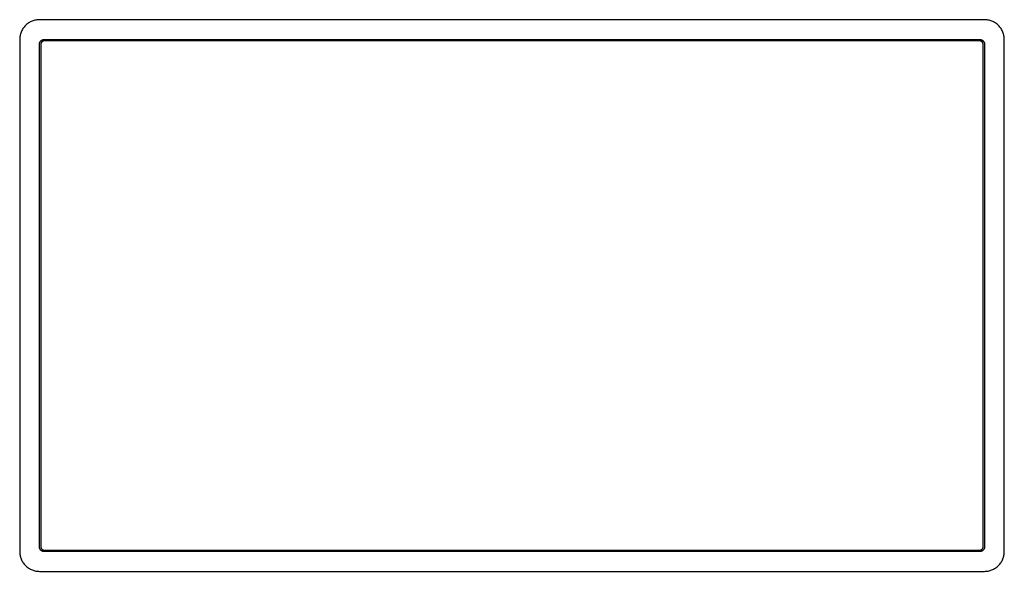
# Model space of a CAD drawing. Header units: millimetres. Extents: x -175 to 550, y -219 to 1321.
# Tile 4 of 11: x 265 to 365, y -207 to -151. Entities that reach past the tile are written whole.
import ezdxf

# ---------------------------------------------------------------- set-up
doc = ezdxf.new("R2010")
doc.units = ezdxf.units.MM
doc.layers.get('0').update_dxf_attribs({"true_color": 0x000000})

msp = doc.modelspace()

# ---------------------------------------------------------------- linework, layer by layer
at = {"linetype": 'Continuous'}
for points, weights in [([(267.41, -151.31), (265.41, -151.31), (265.41, -153.31)], [1, 0.707106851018, 0.999999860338]), ([(365.41, -153.31), (365.41, -151.31), (363.41, -151.31)], [0.999999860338, 0.707106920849, 0.999999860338]), ([(267.41, -153.81), (267.41, -153.31), (267.91, -153.31)], [1, 0.707106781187, 1]), ([(267.91, -153.46), (267.56, -153.46), (267.56, -153.81)], [1, 0.707106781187, 1]), ([(362.91, -153.31), (363.41, -153.31), (363.41, -153.81)], [0.999999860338, 0.707106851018, 1]), ([(363.26, -153.81), (363.26, -153.46), (362.91, -153.46)], [1, 0.707106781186, 1]), ([(267.91, -205.31), (267.41, -205.31), (267.41, -204.81)], [1, 0.707106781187, 1]), ([(267.56, -204.81), (267.56, -205.16), (267.91, -205.16)], [1, 0.707106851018, 0.999999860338]), ([(363.41, -204.81), (363.41, -205.31), (362.91, -205.31)], [1, 0.707106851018, 0.999999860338]), ([(362.91, -205.16), (363.26, -205.16), (363.26, -204.81)], [1, 0.707106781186, 1]), ([(265.41, -205.31), (265.41, -207.31), (267.41, -207.31)], [1, 0.707106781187, 1]), ([(363.41, -207.31), (365.41, -207.31), (365.41, -205.31)], [1, 0.707106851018, 0.999999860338])]:
    msp.add_rational_spline(points, weights, degree=2, dxfattribs=at)
for points in [[(363.41, -151.31), (315.41, -151.31), (267.41, -151.31)], [(265.41, -153.31), (265.41, -166.31), (265.41, -179.31)], [(267.41, -179.31), (267.41, -166.56), (267.41, -153.81)], [(267.56, -153.81), (267.56, -179.31), (267.56, -204.81)], [(267.91, -153.31), (315.41, -153.31), (362.91, -153.31)], [(362.91, -153.46), (315.41, -153.46), (267.91, -153.46)], [(363.26, -204.81), (363.26, -179.31), (363.26, -153.81)], [(363.41, -153.81), (363.41, -179.31), (363.41, -204.81)], [(365.41, -205.31), (365.41, -179.31), (365.41, -153.31)], [(265.41, -179.31), (265.41, -192.31), (265.41, -205.31)], [(267.41, -204.81), (267.41, -192.06), (267.41, -179.31)], [(267.91, -205.16), (315.41, -205.16), (362.91, -205.16)], [(362.91, -205.31), (315.41, -205.31), (267.91, -205.31)], [(267.41, -207.31), (315.41, -207.31), (363.41, -207.31)]]:
    msp.add_open_spline(points, degree=2, dxfattribs=at)

doc.saveas('drawing.dxf')
